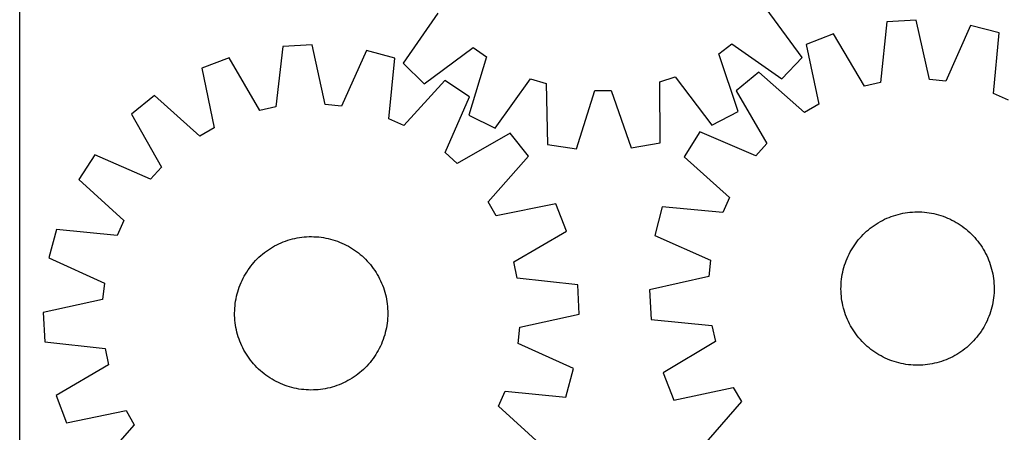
# Model space of a CAD drawing. Header units: millimetres. Extents: x 7 to 1493, y 7 to 2993.
# Tile 9 of 13: x 533 to 1047, y 2454 to 2669. Entities that reach past the tile are written whole.
import ezdxf

# ---------------------------------------------------------------- set-up
doc = ezdxf.new("R2010")
doc.units = ezdxf.units.MM
doc.layers.add('CUT', color=7, linetype='CONTINUOUS', true_color=0x000000)

msp = doc.modelspace()

# ---------------------------------------------------------------- linework, layer by layer
at = {"layer": 'CUT'}
for p, q in [((532.773773, 2401.471711), (532.773773, 2701.471711)), ((941.580296, 2649.694603), (922.69491, 2675.2351)), ((751.198261, 2672.851137), (733.030109, 2646.795562)), ((985.711593, 2668.306608), (982.458261, 2636.709289)), ((1001.069961, 2669.229158), (985.711593, 2668.306608)), ((1008.082242, 2638.248476), (1001.069961, 2669.229158)), ((1029.474422, 2666.462857), (1016.61621, 2637.417355)), ((1044.366181, 2662.594257), (1029.474422, 2666.462857)), ((957.842512, 2662.160056), (943.52092, 2656.536662)), ((974.085145, 2634.86259), (957.842512, 2662.160056)), ((1041.461699, 2630.962963), (1044.366181, 2662.594257)), ((670.158902, 2655.523692), (666.639654, 2623.954884)), ((685.524493, 2656.316901), (670.158902, 2655.523692)), ((692.275686, 2625.278277), (685.524493, 2656.316901)), ((744.05986, 2636.068254), (769.600357, 2654.95364)), ((769.600357, 2654.95364), (776.606528, 2650.010672)), ((897.931346, 2651.6972), (904.797413, 2656.833004)), ((904.797413, 2656.833004), (930.852988, 2638.664852)), ((943.52092, 2656.536662), (950.190926, 2625.480491)), ((642.239058, 2649.611999), (627.870628, 2644.109385)), ((658.251286, 2622.178748), (642.239058, 2649.611999)), ((713.904656, 2653.311548), (700.802354, 2624.375335)), ((728.763316, 2649.317706), (713.904656, 2653.311548)), ((725.59262, 2617.711987), (728.763316, 2649.317706)), ((776.606528, 2650.010672), (767.379204, 2619.61608)), ((907.999968, 2621.570839), (897.931346, 2651.6972)), ((930.852988, 2638.664852), (941.580296, 2649.694603)), ((627.870628, 2644.109385), (634.278922, 2612.998157)), ((733.030109, 2646.795562), (744.05986, 2636.068254)), ((781.184041, 2612.822184), (799.638592, 2638.675701)), ((799.638592, 2638.675701), (807.829318, 2636.139686)), ((867.106185, 2636.96369), (875.223254, 2639.726398)), ((875.223254, 2639.726398), (894.389311, 2614.395843)), ((918.915237, 2642.078924), (907.032318, 2632.305143)), ((942.79828, 2621.136741), (918.915237, 2642.078924)), ((754.82575, 2637.689493), (733.422939, 2614.218353)), ((767.72301, 2629.299545), (754.82575, 2637.689493)), ((807.829318, 2636.139686), (808.446057, 2604.381311)), ((867.372456, 2605.200443), (867.106185, 2636.96369)), ((982.458261, 2636.709289), (974.085145, 2634.86259)), ((1016.61621, 2637.417355), (1008.082242, 2638.248476)), ((603.144092, 2629.859324), (591.179304, 2620.185938)), ((626.849967, 2608.716802), (603.144092, 2629.859324)), ((754.940795, 2600.220519), (767.72301, 2629.299545)), ((823.674666, 2602.185862), (833.23681, 2632.476787)), ((833.23681, 2632.476787), (841.810326, 2632.595967)), ((841.810326, 2632.595967), (852.210757, 2602.58254)), ((907.032318, 2632.305143), (922.972755, 2604.830114)), ((1049.321155, 2627.53538), (1041.461699, 2630.962963)), ((666.639654, 2623.954884), (658.251286, 2622.178748)), ((700.802354, 2624.375335), (692.275686, 2625.278277)), ((950.190926, 2625.480491), (942.79828, 2621.136741)), ((591.179304, 2620.185938), (606.887852, 2592.577673)), ((767.379204, 2619.61608), (781.184041, 2612.822184)), ((894.389311, 2614.395843), (907.999968, 2621.570839)), ((634.278922, 2612.998157), (626.849967, 2608.716802)), ((733.422939, 2614.218353), (725.59262, 2617.711987)), ((788.916543, 2610.186722), (761.308278, 2594.478174)), ((798.589929, 2598.221935), (788.916543, 2610.186722)), ((888.09861, 2610.951443), (879.817547, 2597.984001)), ((917.284224, 2598.414509), (888.09861, 2610.951443)), ((808.446057, 2604.381311), (823.674666, 2602.185862)), ((852.210757, 2602.58254), (867.372456, 2605.200443)), ((922.972755, 2604.830114), (917.284224, 2598.414509)), ((572.066481, 2598.992405), (563.676533, 2586.095145)), ((601.145507, 2586.21019), (572.066481, 2598.992405)), ((761.308278, 2594.478174), (754.940795, 2600.220519)), ((777.447408, 2574.516059), (798.589929, 2598.221935)), ((879.817547, 2597.984001), (903.468054, 2576.779562)), ((606.887852, 2592.577673), (601.145507, 2586.21019)), ((563.676533, 2586.095145), (587.147673, 2564.692333)), ((903.468054, 2576.779562), (900.040471, 2568.920106)), ((781.728762, 2567.087104), (777.447408, 2574.516059)), ((812.83999, 2573.495398), (781.728762, 2567.087104)), ((818.342605, 2559.126968), (812.83999, 2573.495398)), ((868.409177, 2571.824588), (864.540578, 2556.932829)), ((900.040471, 2568.920106), (868.409177, 2571.824588)), ((986.861083, 2566.347618), (988.034305, 2566.797683)), ((988.034305, 2566.797683), (989.221085, 2567.210673)), ((989.221085, 2567.210673), (990.420251, 2567.586183)), ((990.420251, 2567.586183), (991.63062, 2567.92384)), ((991.63062, 2567.92384), (992.850999, 2568.223312)), ((992.850999, 2568.223312), (994.080182, 2568.484303)), ((994.080182, 2568.484303), (995.316956, 2568.706556)), ((995.316956, 2568.706556), (996.560101, 2568.889851)), ((996.560101, 2568.889851), (997.80839, 2569.034007)), ((997.80839, 2569.034007), (999.060591, 2569.138883)), ((999.060591, 2569.138883), (1000.315469, 2569.204375)), ((1000.315469, 2569.204375), (1001.571784, 2569.230417)), ((1001.571784, 2569.230417), (1002.828298, 2569.216985)), ((1002.828298, 2569.216985), (1004.08377, 2569.164091)), ((1004.08377, 2569.164091), (1005.33696, 2569.071788)), ((1005.33696, 2569.071788), (1006.586633, 2568.940167)), ((1006.586633, 2568.940167), (1007.831555, 2568.769358)), ((1007.831555, 2568.769358), (1009.070498, 2568.559529)), ((1009.070498, 2568.559529), (1010.302238, 2568.310887)), ((1010.302238, 2568.310887), (1011.525561, 2568.023679)), ((1011.525561, 2568.023679), (1012.739258, 2567.698186)), ((1012.739258, 2567.698186), (1013.942133, 2567.334731)), ((1013.942133, 2567.334731), (1015.132997, 2566.933672)), ((1015.132997, 2566.933672), (1016.310677, 2566.495405)), ((1016.310677, 2566.495405), (1017.474009, 2566.020363)), ((587.147673, 2564.692333), (583.654039, 2556.862015)), ((977.097933, 2560.713695), (978.099006, 2561.473207)), ((978.099006, 2561.473207), (979.123442, 2562.2009)), ((979.123442, 2562.2009), (980.17023, 2562.896056)), ((980.17023, 2562.896056), (981.238337, 2563.557989)), ((981.238337, 2563.557989), (982.326709, 2564.186044)), ((982.326709, 2564.186044), (983.434271, 2564.779604)), ((983.434271, 2564.779604), (984.559931, 2565.338081)), ((984.559931, 2565.338081), (985.702578, 2565.860924)), ((985.702578, 2565.860924), (986.861083, 2566.347618)), ((1017.474009, 2566.020363), (1018.621845, 2565.509013)), ((1018.621845, 2565.509013), (1019.753054, 2564.961862)), ((1019.753054, 2564.961862), (1020.866517, 2564.379449)), ((1020.866517, 2564.379449), (1021.961138, 2563.762348)), ((1021.961138, 2563.762348), (1023.035834, 2563.111169)), ((1023.035834, 2563.111169), (1024.089546, 2562.426554)), ((1024.089546, 2562.426554), (1025.121234, 2561.709179)), ((1025.121234, 2561.709179), (1026.12988, 2560.959752)), ((552.04832, 2560.032711), (548.054478, 2545.174051)), ((583.654039, 2556.862015), (552.04832, 2560.032711)), ((680.169993, 2556.019121), (681.419452, 2556.152762)), ((681.419452, 2556.152762), (682.672491, 2556.247091)), ((682.672491, 2556.247091), (683.927876, 2556.302015)), ((683.927876, 2556.302015), (685.184366, 2556.317479)), ((685.184366, 2556.317479), (686.440722, 2556.293468)), ((686.440722, 2556.293468), (687.695704, 2556.230006)), ((687.695704, 2556.230006), (688.948073, 2556.127155)), ((688.948073, 2556.127155), (690.196594, 2555.985017)), ((790.909353, 2543.11474), (818.342605, 2559.126968)), ((864.540578, 2556.932829), (893.586079, 2544.074617)), ((971.635704, 2555.532493), (972.476727, 2556.466135)), ((972.476727, 2556.466135), (973.346661, 2557.372899)), ((973.346661, 2557.372899), (974.244649, 2558.25189)), ((974.244649, 2558.25189), (975.169803, 2559.102241)), ((975.169803, 2559.102241), (976.12121, 2559.923113)), ((976.12121, 2559.923113), (977.097933, 2560.713695)), ((1026.12988, 2560.959752), (1027.114488, 2560.179012)), ((1027.114488, 2560.179012), (1028.074086, 2559.36773)), ((1028.074086, 2559.36773), (1029.007728, 2558.526707)), ((1029.007728, 2558.526707), (1029.914492, 2557.656773)), ((1029.914492, 2557.656773), (1030.793483, 2556.758786)), ((1030.793483, 2556.758786), (1031.643834, 2555.833632)), ((664.803881, 2550.816448), (665.897502, 2551.435318)), ((665.897502, 2551.435318), (667.010023, 2552.019531)), ((667.010023, 2552.019531), (668.140345, 2552.568511)), ((668.140345, 2552.568511), (669.287353, 2553.081715)), ((669.287353, 2553.081715), (670.449915, 2553.558638)), ((670.449915, 2553.558638), (671.626885, 2553.998809)), ((671.626885, 2553.998809), (672.817099, 2554.401793)), ((672.817099, 2554.401793), (674.019384, 2554.767193)), ((674.019384, 2554.767193), (675.232554, 2555.094647)), ((675.232554, 2555.094647), (676.45541, 2555.383834)), ((676.45541, 2555.383834), (677.686747, 2555.634466)), ((677.686747, 2555.634466), (678.925349, 2555.846299)), ((678.925349, 2555.846299), (680.169993, 2556.019121)), ((690.196594, 2555.985017), (691.440034, 2555.803733)), ((691.440034, 2555.803733), (692.677166, 2555.58348)), ((692.677166, 2555.58348), (693.906769, 2555.324477)), ((693.906769, 2555.324477), (695.12763, 2555.026978)), ((695.12763, 2555.026978), (696.338544, 2554.691279)), ((696.338544, 2554.691279), (697.538316, 2554.317709)), ((697.538316, 2554.317709), (698.725761, 2553.906638)), ((698.725761, 2553.906638), (699.899709, 2553.458471)), ((699.899709, 2553.458471), (701.059, 2552.973651)), ((701.059, 2552.973651), (702.202491, 2552.452656)), ((702.202491, 2552.452656), (703.329053, 2551.896)), ((703.329053, 2551.896), (704.437573, 2551.304232)), ((704.437573, 2551.304232), (705.526959, 2550.677937)), ((967.892266, 2550.494241), (968.576881, 2551.547953)), ((968.576881, 2551.547953), (969.294256, 2552.579641)), ((969.294256, 2552.579641), (970.043683, 2553.588287)), ((970.043683, 2553.588287), (970.824422, 2554.572895)), ((970.824422, 2554.572895), (971.635704, 2555.532493)), ((1031.643834, 2555.833632), (1032.464706, 2554.882224)), ((1032.464706, 2554.882224), (1033.255288, 2553.905501)), ((1033.255288, 2553.905501), (1034.0148, 2552.904428)), ((1034.0148, 2552.904428), (1034.742493, 2551.879992)), ((1034.742493, 2551.879992), (1035.437649, 2550.833204)), ((657.765766, 2545.56942), (658.698047, 2546.411951)), ((658.698047, 2546.411951), (659.656332, 2547.224784)), ((659.656332, 2547.224784), (660.639676, 2548.007114)), ((660.639676, 2548.007114), (661.647109, 2548.758172)), ((661.647109, 2548.758172), (662.677635, 2549.477214)), ((662.677635, 2549.477214), (663.730239, 2550.163532)), ((663.730239, 2550.163532), (664.803881, 2550.816448)), ((705.526959, 2550.677937), (706.596135, 2550.017733)), ((706.596135, 2550.017733), (707.644045, 2549.32427)), ((707.644045, 2549.32427), (708.669657, 2548.598234)), ((708.669657, 2548.598234), (709.671957, 2547.840342)), ((709.671957, 2547.840342), (710.649957, 2547.05134)), ((710.649957, 2547.05134), (711.60269, 2546.232008)), ((711.60269, 2546.232008), (712.529218, 2545.383154)), ((964.983072, 2544.932416), (965.494421, 2546.080252)), ((965.494421, 2546.080252), (966.041572, 2547.211461)), ((966.041572, 2547.211461), (966.623986, 2548.324924)), ((966.623986, 2548.324924), (967.241087, 2549.419545)), ((967.241087, 2549.419545), (967.892266, 2550.494241)), ((1035.437649, 2550.833204), (1036.099582, 2549.765097)), ((1036.099582, 2549.765097), (1036.727637, 2548.676725)), ((1036.727637, 2548.676725), (1037.321197, 2547.569163)), ((1037.321197, 2547.569163), (1037.879674, 2546.443503)), ((1037.879674, 2546.443503), (1038.402517, 2545.300857)), ((548.054478, 2545.174051), (576.990691, 2532.071749)), ((652.767792, 2539.939052), (653.525684, 2540.941352)), ((653.525684, 2540.941352), (654.314686, 2541.919351)), ((654.314686, 2541.919351), (655.134018, 2542.872085)), ((655.134018, 2542.872085), (655.982872, 2543.798613)), ((655.982872, 2543.798613), (656.86041, 2544.69802)), ((656.86041, 2544.69802), (657.765766, 2545.56942)), ((712.529218, 2545.383154), (713.428626, 2544.505616)), ((713.428626, 2544.505616), (714.300025, 2543.60026)), ((714.300025, 2543.60026), (715.142557, 2542.667979)), ((715.142557, 2542.667979), (715.955389, 2541.709694)), ((715.955389, 2541.709694), (716.73772, 2540.72635)), ((716.73772, 2540.72635), (717.488777, 2539.718917)), ((792.685489, 2534.726372), (790.909353, 2543.11474)), ((893.586079, 2544.074617), (892.754959, 2535.540649)), ((963.305248, 2540.197665), (963.668703, 2541.40054)), ((963.668703, 2541.40054), (964.069762, 2542.591404)), ((964.069762, 2542.591404), (964.508029, 2543.769084)), ((964.508029, 2543.769084), (964.983072, 2544.932416)), ((1038.402517, 2545.300857), (1038.889211, 2544.142351)), ((1038.889211, 2544.142351), (1039.339276, 2542.969129)), ((1039.339276, 2542.969129), (1039.752266, 2541.78235)), ((1039.752266, 2541.78235), (1040.127776, 2540.583184)), ((649.470026, 2534.598447), (650.061794, 2535.706968)), ((650.061794, 2535.706968), (650.688089, 2536.796354)), ((650.688089, 2536.796354), (651.348294, 2537.86553)), ((651.348294, 2537.86553), (652.041756, 2538.91344)), ((652.041756, 2538.91344), (652.767792, 2539.939052)), ((717.488777, 2539.718917), (718.207819, 2538.688391)), ((718.207819, 2538.688391), (718.894137, 2537.635787)), ((718.894137, 2537.635787), (719.547053, 2536.562145)), ((719.547053, 2536.562145), (720.165923, 2535.468524)), ((892.754959, 2535.540649), (861.774276, 2528.528368)), ((962.234076, 2535.289962), (962.443905, 2536.528905)), ((962.443905, 2536.528905), (962.692547, 2537.760645)), ((962.692547, 2537.760645), (962.979756, 2538.983968)), ((962.979756, 2538.983968), (963.305248, 2540.197665)), ((1040.127776, 2540.583184), (1040.465433, 2539.372814)), ((1040.465433, 2539.372814), (1040.764905, 2538.152436)), ((1040.764905, 2538.152436), (1041.025896, 2536.923253)), ((1041.025896, 2536.923253), (1041.248149, 2535.686479)), ((1041.248149, 2535.686479), (1041.431444, 2534.443333)), ((576.990691, 2532.071749), (576.087749, 2523.545081)), ((647.459388, 2529.995156), (647.907555, 2531.169104)), ((647.907555, 2531.169104), (648.392375, 2532.328395)), ((648.392375, 2532.328395), (648.91337, 2533.471886)), ((648.91337, 2533.471886), (649.470026, 2534.598447)), ((720.165923, 2535.468524), (720.750136, 2534.356003)), ((720.750136, 2534.356003), (721.299116, 2533.225681)), ((721.299116, 2533.225681), (721.812321, 2532.078673)), ((721.812321, 2532.078673), (722.289244, 2530.916111)), ((722.289244, 2530.916111), (722.729414, 2529.739142)), ((824.254297, 2531.207124), (792.685489, 2534.726372)), ((825.047506, 2515.841534), (824.254297, 2531.207124)), ((961.78645, 2530.286705), (961.839343, 2531.542177)), ((961.839343, 2531.542177), (961.931646, 2532.795367)), ((961.931646, 2532.795367), (962.063267, 2534.04504)), ((962.063267, 2534.04504), (962.234076, 2535.289962)), ((1041.431444, 2534.443333), (1041.5756, 2533.195044)), ((1041.5756, 2533.195044), (1041.680476, 2531.942843)), ((1041.680476, 2531.942843), (1041.745968, 2530.687966)), ((1041.745968, 2530.687966), (1041.77201, 2529.43165)), ((646.041549, 2525.176164), (646.339048, 2526.397025)), ((646.339048, 2526.397025), (646.674747, 2527.607939)), ((646.674747, 2527.607939), (647.048317, 2528.80771)), ((647.048317, 2528.80771), (647.459388, 2529.995156)), ((722.729414, 2529.739142), (723.132398, 2528.548927)), ((723.132398, 2528.548927), (723.497798, 2527.346642)), ((723.497798, 2527.346642), (723.825252, 2526.133472)), ((723.825252, 2526.133472), (724.114439, 2524.910616)), ((861.774276, 2528.528368), (862.696826, 2513.17)), ((961.773017, 2529.030191), (961.78645, 2530.286705)), ((961.79906, 2527.773876), (961.773017, 2529.030191)), ((961.864551, 2526.518998), (961.79906, 2527.773876)), ((961.969427, 2525.266797), (961.864551, 2526.518998)), ((962.113583, 2524.018508), (961.969427, 2525.266797)), ((1041.613381, 2525.666474), (1041.48176, 2524.416801)), ((1041.705684, 2526.919665), (1041.613381, 2525.666474)), ((1041.758578, 2528.175136), (1041.705684, 2526.919665)), ((1041.77201, 2529.43165), (1041.758578, 2528.175136)), ((576.087749, 2523.545081), (545.049125, 2516.793887)), ((645.13602, 2518.965099), (645.238871, 2520.217468)), ((645.238871, 2520.217468), (645.381009, 2521.465988)), ((645.381009, 2521.465988), (645.562294, 2522.709428)), ((645.562294, 2522.709428), (645.782546, 2523.94656)), ((645.782546, 2523.94656), (646.041549, 2525.176164)), ((724.114439, 2524.910616), (724.365072, 2523.679279)), ((724.365072, 2523.679279), (724.576904, 2522.440677)), ((724.576904, 2522.440677), (724.749726, 2521.196033)), ((724.749726, 2521.196033), (724.883367, 2519.946574)), ((962.296878, 2522.775363), (962.113583, 2524.018508)), ((962.519131, 2521.538589), (962.296878, 2522.775363)), ((962.780122, 2520.309406), (962.519131, 2521.538589)), ((963.079594, 2519.089027), (962.780122, 2520.309406)), ((1040.85248, 2520.701196), (1040.565272, 2519.477873)), ((1041.101122, 2521.932936), (1040.85248, 2520.701196)), ((1041.310951, 2523.171879), (1041.101122, 2521.932936)), ((1041.48176, 2524.416801), (1041.310951, 2523.171879)), ((545.049125, 2516.793887), (545.842334, 2501.428297)), ((645.048547, 2516.453761), (645.072558, 2517.710117)), ((645.064011, 2515.197271), (645.048547, 2516.453761)), ((645.118935, 2513.941886), (645.064011, 2515.197271)), ((645.072558, 2517.710117), (645.13602, 2518.965099)), ((724.883367, 2519.946574), (724.977697, 2518.693535)), ((724.977697, 2518.693535), (725.03262, 2517.43815)), ((725.048084, 2516.18166), (725.024073, 2514.925304)), ((725.03262, 2517.43815), (725.048084, 2516.18166)), ((794.008882, 2509.09034), (825.047506, 2515.841534)), ((963.417252, 2517.878658), (963.079594, 2519.089027)), ((963.792761, 2516.679492), (963.417252, 2517.878658)), ((964.205751, 2515.492712), (963.792761, 2516.679492)), ((964.655816, 2514.31949), (964.205751, 2515.492712)), ((1039.475265, 2515.870437), (1039.036998, 2514.692757)), ((1039.876324, 2517.061301), (1039.475265, 2515.870437)), ((1040.239779, 2518.264176), (1039.876324, 2517.061301)), ((1040.565272, 2519.477873), (1040.239779, 2518.264176)), ((645.213264, 2512.688846), (645.118935, 2513.941886)), ((645.346905, 2511.439388), (645.213264, 2512.688846)), ((645.519728, 2510.194744), (645.346905, 2511.439388)), ((645.73156, 2508.956142), (645.519728, 2510.194744)), ((724.534338, 2509.925992), (724.314085, 2508.68886)), ((724.715623, 2511.169432), (724.534338, 2509.925992)), ((724.85776, 2512.417953), (724.715623, 2511.169432)), ((724.960611, 2513.670322), (724.85776, 2512.417953)), ((725.024073, 2514.925304), (724.960611, 2513.670322)), ((862.696826, 2513.17), (894.294145, 2509.916668)), ((894.294145, 2509.916668), (896.140844, 2501.543552)), ((965.14251, 2513.160985), (964.655816, 2514.31949)), ((965.665354, 2512.018338), (965.14251, 2513.160985)), ((966.223831, 2510.892678), (965.665354, 2512.018338)), ((966.81739, 2509.785116), (966.223831, 2510.892678)), ((1036.921042, 2510.136917), (1036.303941, 2509.042297)), ((1037.503455, 2511.25038), (1036.921042, 2510.136917)), ((1038.050606, 2512.381589), (1037.503455, 2511.25038)), ((1038.561956, 2513.529425), (1038.050606, 2512.381589)), ((1039.036998, 2514.692757), (1038.561956, 2513.529425)), ((645.982192, 2507.724805), (645.73156, 2508.956142)), ((646.271379, 2506.501949), (645.982192, 2507.724805)), ((646.598834, 2505.288779), (646.271379, 2506.501949)), ((646.964233, 2504.086494), (646.598834, 2505.288779)), ((723.421884, 2505.027482), (723.048314, 2503.82771)), ((723.757584, 2506.238396), (723.421884, 2505.027482)), ((724.055082, 2507.459257), (723.757584, 2506.238396)), ((724.314085, 2508.68886), (724.055082, 2507.459257)), ((793.10594, 2500.563672), (794.008882, 2509.09034)), ((967.445446, 2508.696744), (966.81739, 2509.785116)), ((968.107378, 2507.628637), (967.445446, 2508.696744)), ((968.802534, 2506.581849), (968.107378, 2507.628637)), ((969.530227, 2505.557413), (968.802534, 2506.581849)), ((970.28974, 2504.55634), (969.530227, 2505.557413)), ((1033.501345, 2504.873555), (1032.720605, 2503.888947)), ((1034.250772, 2505.8822), (1033.501345, 2504.873555)), ((1034.968147, 2506.913888), (1034.250772, 2505.8822)), ((1035.652762, 2507.9676), (1034.968147, 2506.913888)), ((1036.303941, 2509.042297), (1035.652762, 2507.9676)), ((545.842334, 2501.428297), (577.411142, 2497.909049)), ((647.367217, 2502.896279), (646.964233, 2504.086494)), ((647.807388, 2501.71931), (647.367217, 2502.896279)), ((648.284311, 2500.556748), (647.807388, 2501.71931)), ((648.797515, 2499.409739), (648.284311, 2500.556748)), ((721.704256, 2500.307026), (721.183261, 2499.163535)), ((722.189076, 2501.466317), (721.704256, 2500.307026)), ((722.637243, 2502.640265), (722.189076, 2501.466317)), ((723.048314, 2503.82771), (722.637243, 2502.640265)), ((822.042154, 2487.46137), (793.10594, 2500.563672)), ((896.140844, 2501.543552), (868.843379, 2485.300919)), ((971.080322, 2503.579617), (970.28974, 2504.55634)), ((971.901193, 2502.62821), (971.080322, 2503.579617)), ((972.751544, 2501.703056), (971.901193, 2502.62821)), ((973.630536, 2500.805068), (972.751544, 2501.703056)), ((974.5373, 2499.935134), (973.630536, 2500.805068)), ((975.470941, 2499.094111), (974.5373, 2499.935134)), ((1029.300379, 2500.209951), (1028.375224, 2499.3596)), ((1030.198366, 2501.088943), (1029.300379, 2500.209951)), ((1031.0683, 2501.995707), (1030.198366, 2501.088943)), ((1031.909323, 2502.929348), (1031.0683, 2501.995707)), ((1032.720605, 2503.888947), (1031.909323, 2502.929348)), ((577.411142, 2497.909049), (579.187278, 2489.520681)), ((649.346495, 2498.279417), (648.797515, 2499.409739)), ((649.930708, 2497.166897), (649.346495, 2498.279417)), ((650.549578, 2496.073276), (649.930708, 2497.166897)), ((651.202494, 2494.999634), (650.549578, 2496.073276)), ((651.888812, 2493.94703), (651.202494, 2494.999634)), ((718.748338, 2494.769891), (718.054876, 2493.721981)), ((719.408542, 2495.839067), (718.748338, 2494.769891)), ((720.034837, 2496.928453), (719.408542, 2495.839067)), ((720.626605, 2498.036974), (720.034837, 2496.928453)), ((721.183261, 2499.163535), (720.626605, 2498.036974)), ((976.43054, 2498.282829), (975.470941, 2499.094111)), ((977.415148, 2497.50209), (976.43054, 2498.282829)), ((978.423793, 2496.752663), (977.415148, 2497.50209)), ((979.455481, 2496.035288), (978.423793, 2496.752663)), ((980.509193, 2495.350673), (979.455481, 2496.035288)), ((981.58389, 2494.699494), (980.509193, 2495.350673)), ((982.67851, 2494.082393), (981.58389, 2494.699494)), ((1022.30669, 2494.903853), (1021.218318, 2494.275797)), ((1023.374797, 2495.565785), (1022.30669, 2494.903853)), ((1024.421585, 2496.260941), (1023.374797, 2495.565785)), ((1025.446021, 2496.988634), (1024.421585, 2496.260941)), ((1026.447094, 2497.748147), (1025.446021, 2496.988634)), ((1027.423817, 2498.538729), (1026.447094, 2497.748147)), ((1028.375224, 2499.3596), (1027.423817, 2498.538729)), ((579.187278, 2489.520681), (551.754027, 2473.508453)), ((652.607855, 2492.916504), (651.888812, 2493.94703)), ((653.358912, 2491.909071), (652.607855, 2492.916504)), ((654.141242, 2490.925727), (653.358912, 2491.909071)), ((654.954075, 2489.967442), (654.141242, 2490.925727)), ((655.796606, 2489.035161), (654.954075, 2489.967442)), ((714.962613, 2489.763336), (714.113759, 2488.836808)), ((715.781945, 2490.71607), (714.962613, 2489.763336)), ((716.570947, 2491.694069), (715.781945, 2490.71607)), ((717.32884, 2492.696369), (716.570947, 2491.694069)), ((718.054876, 2493.721981), (717.32884, 2492.696369)), ((983.791973, 2493.499979), (982.67851, 2494.082393)), ((984.923182, 2492.952828), (983.791973, 2493.499979)), ((986.071018, 2492.441479), (984.923182, 2492.952828)), ((987.23435, 2491.966436), (986.071018, 2492.441479)), ((988.41203, 2491.528169), (987.23435, 2491.966436)), ((989.602894, 2491.12711), (988.41203, 2491.528169)), ((990.805769, 2490.763655), (989.602894, 2491.12711)), ((992.019466, 2490.438163), (990.805769, 2490.763655)), ((993.242789, 2490.150954), (992.019466, 2490.438163)), ((994.474529, 2489.902312), (993.242789, 2490.150954)), ((995.713472, 2489.692483), (994.474529, 2489.902312)), ((996.958394, 2489.521674), (995.713472, 2489.692483)), ((998.208067, 2489.390053), (996.958394, 2489.521674)), ((999.461258, 2489.29775), (998.208067, 2489.390053)), ((1000.716729, 2489.244857), (999.461258, 2489.29775)), ((1003.229559, 2489.257467), (1001.973243, 2489.231424)), ((1004.484436, 2489.322958), (1003.229559, 2489.257467)), ((1005.736637, 2489.427834), (1004.484436, 2489.322958)), ((1006.984926, 2489.57199), (1005.736637, 2489.427834)), ((1008.228072, 2489.755285), (1006.984926, 2489.57199)), ((1009.464846, 2489.977538), (1008.228072, 2489.755285)), ((1010.694029, 2490.238529), (1009.464846, 2489.977538)), ((1011.914407, 2490.538001), (1010.694029, 2490.238529)), ((1013.124777, 2490.875659), (1011.914407, 2490.538001)), ((1014.323943, 2491.251168), (1013.124777, 2490.875659)), ((1015.510722, 2491.664158), (1014.323943, 2491.251168)), ((1016.683944, 2492.114223), (1015.510722, 2491.664158)), ((1017.84245, 2492.600917), (1016.683944, 2492.114223)), ((1018.985096, 2493.123761), (1017.84245, 2492.600917)), ((1020.110756, 2493.682238), (1018.985096, 2493.123761)), ((1021.218318, 2494.275797), (1020.110756, 2493.682238)), ((656.668006, 2488.129805), (655.796606, 2489.035161)), ((657.567413, 2487.252267), (656.668006, 2488.129805)), ((658.493941, 2486.403413), (657.567413, 2487.252267)), ((659.446675, 2485.584081), (658.493941, 2486.403413)), ((660.424674, 2484.795079), (659.446675, 2485.584081)), ((661.426974, 2484.037186), (660.424674, 2484.795079)), ((709.456955, 2484.628306), (708.449523, 2483.877249)), ((710.440299, 2485.410637), (709.456955, 2484.628306)), ((711.398584, 2486.223469), (710.440299, 2485.410637)), ((712.330865, 2487.066001), (711.398584, 2486.223469)), ((713.236221, 2487.937401), (712.330865, 2487.066001)), ((714.113759, 2488.836808), (713.236221, 2487.937401)), ((818.048311, 2472.60271), (822.042154, 2487.46137)), ((868.843379, 2485.300919), (874.466772, 2470.979327)), ((1001.973243, 2489.231424), (1000.716729, 2489.244857)), ((662.452586, 2483.311151), (661.426974, 2484.037186)), ((663.500497, 2482.617688), (662.452586, 2483.311151)), ((664.569672, 2481.957484), (663.500497, 2482.617688)), ((665.659058, 2481.331189), (664.569672, 2481.957484)), ((666.767579, 2480.739421), (665.659058, 2481.331189)), ((667.89414, 2480.182765), (666.767579, 2480.739421)), ((669.037631, 2479.66177), (667.89414, 2480.182765)), ((670.196922, 2479.17695), (669.037631, 2479.66177)), ((671.37087, 2478.728783), (670.196922, 2479.17695)), ((699.646716, 2479.076783), (698.469747, 2478.636612)), ((700.809278, 2479.553706), (699.646716, 2479.076783)), ((701.956287, 2480.06691), (700.809278, 2479.553706)), ((703.086609, 2480.61589), (701.956287, 2480.06691)), ((704.199129, 2481.200103), (703.086609, 2480.61589)), ((705.29275, 2481.818973), (704.199129, 2481.200103)), ((706.366392, 2482.471889), (705.29275, 2481.818973)), ((707.418996, 2483.158207), (706.366392, 2482.471889)), ((708.449523, 2483.877249), (707.418996, 2483.158207)), ((672.558316, 2478.317712), (671.37087, 2478.728783)), ((673.758087, 2477.944142), (672.558316, 2478.317712)), ((674.969001, 2477.608442), (673.758087, 2477.944142)), ((676.189862, 2477.310944), (674.969001, 2477.608442)), ((677.419466, 2477.051941), (676.189862, 2477.310944)), ((678.656598, 2476.831688), (677.419466, 2477.051941)), ((679.900038, 2476.650404), (678.656598, 2476.831688)), ((681.148558, 2476.508266), (679.900038, 2476.650404)), ((682.400927, 2476.405415), (681.148558, 2476.508266)), ((683.655909, 2476.341953), (682.400927, 2476.405415)), ((684.912265, 2476.317942), (683.655909, 2476.341953)), ((686.168755, 2476.333406), (684.912265, 2476.317942)), ((687.42414, 2476.38833), (686.168755, 2476.333406)), ((688.67718, 2476.482659), (687.42414, 2476.38833)), ((689.926638, 2476.6163), (688.67718, 2476.482659)), ((691.171283, 2476.789122), (689.926638, 2476.6163)), ((692.409884, 2477.000954), (691.171283, 2476.789122)), ((693.641221, 2477.251587), (692.409884, 2477.000954)), ((694.864077, 2477.540774), (693.641221, 2477.251587)), ((696.077247, 2477.868228), (694.864077, 2477.540774)), ((697.279532, 2478.233628), (696.077247, 2477.868228)), ((698.469747, 2478.636612), (697.279532, 2478.233628)), ((782.948958, 2467.943087), (786.442593, 2475.773406)), ((786.442593, 2475.773406), (818.048311, 2472.60271)), ((874.466772, 2470.979327), (905.522943, 2477.649333)), ((905.522943, 2477.649333), (909.866693, 2470.256687)), ((551.754027, 2473.508453), (557.256641, 2459.140023)), ((909.866693, 2470.256687), (888.924511, 2446.373644)), ((557.256641, 2459.140023), (588.36787, 2465.548317)), ((588.36787, 2465.548317), (592.649224, 2458.119361)), ((806.420098, 2446.540276), (782.948958, 2467.943087)), ((592.649224, 2458.119361), (571.506702, 2434.413486))]:
    msp.add_line(p, q, dxfattribs=at)

doc.saveas('drawing.dxf')
